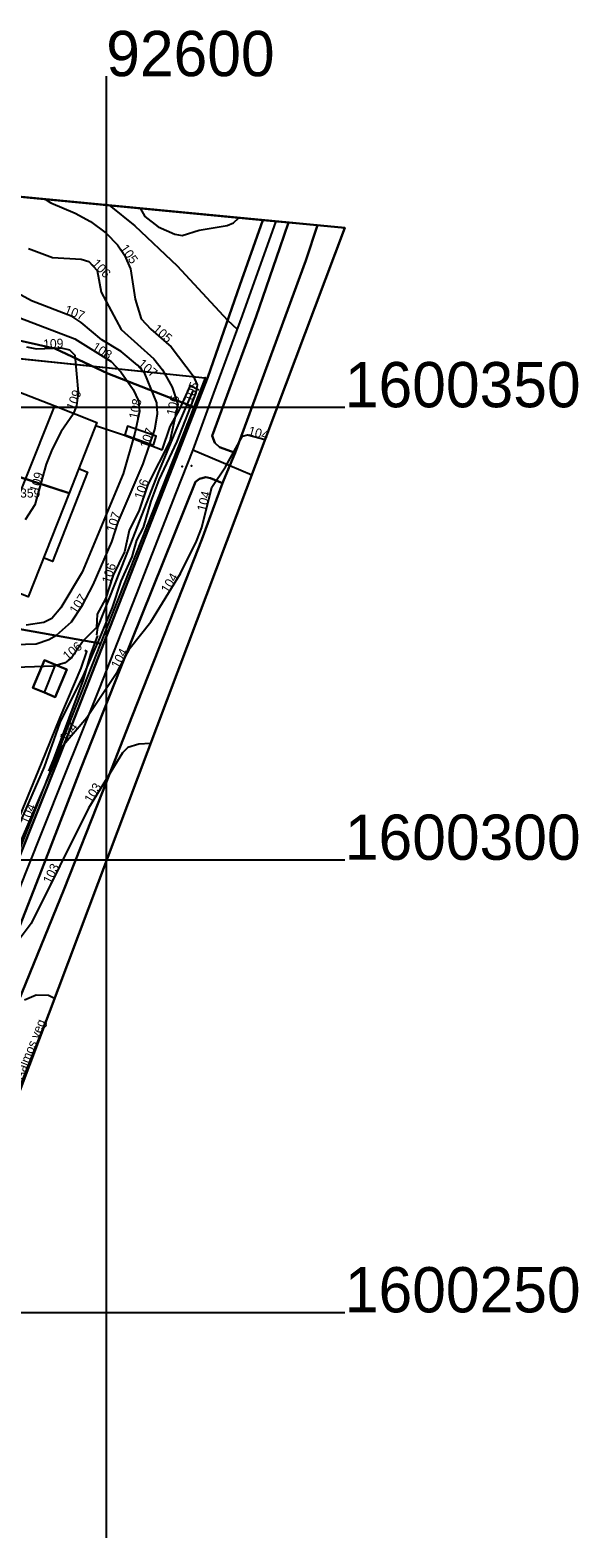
# Model space of a CAD drawing. Header units: inches. Extents: x 48 to 353, y 25 to 192.
# Tile 13 of 13: x 292 to 353, y 25 to 192. Entities that reach past the tile are written whole.
import ezdxf

# ---------------------------------------------------------------- set-up
doc = ezdxf.new("R2010")
doc.units = ezdxf.units.IN
doc.header["$MEASUREMENT"] = 0
for name, color, linetype in [('AnnenBygning', 10, 'Continuous'), ('ArealressursFlate', 10, 'Continuous'), ('ArealressursGrense', 10, 'Continuous'), ('Bestillingspolygon', 10, 'Continuous'), ('Bygning', 10, 'Continuous'), ('Bygningsdelelinje', 10, 'Continuous'), ('Eiendomsgrense', 10, 'Continuous'), ('elveg20_v_kartverket_255_veglenke', 10, 'Continuous'), ('Forsenkningskurve', 10, 'Continuous'), ('GatenavnTekst', 10, 'Continuous'), ('Gjerde', 10, 'Continuous'), ('GnrBnrTekst', 10, 'Continuous'), ('HoydeTekst', 10, 'Continuous'), ('HøydeKurve', 10, 'Continuous'), ('KantUtsnitt', 10, 'Continuous'), ('Kumlokk', 10, 'Continuous'), ('MurLoddrett', 10, 'Continuous'), ('Mønelinje', 10, 'Continuous'), ('Rutenett', 10, 'Continuous'), ('Rutenett_text', 10, 'Continuous'), ('Takkant', 10, 'Continuous'), ('Teig', 10, 'Continuous'), ('Teiggrensepunkt', 10, 'Continuous'), ('Trapp', 10, 'Continuous'), ('Vegdekkekant', 10, 'Continuous'), ('VegFiktivGrense', 10, 'Continuous'), ('VegGåendeOgSyklende', 10, 'Continuous'), ('Veglenke', 10, 'Continuous'), ('Veranda', 10, 'Continuous')]:
    doc.layers.add(name, color=color, linetype=linetype)

msp = doc.modelspace()

# ---------------------------------------------------------------- linework, layer by layer
at = {"layer": 'AnnenBygning'}
msp.add_polyline3d([(293.18, 118.47, 108.44), (291.9, 119.01, 107.89), (293.19, 122.07, 107.89), (294.4, 121.56, 108.44), (295.65, 121.03, 107.89), (294.36, 117.97, 107.89)], close=True, dxfattribs=at)
at = {"layer": 'ArealressursFlate'}
for points in [[(317.28, 170.69, 0), (314.74, 163.5, 0), (311.22, 153.32, 0), (309.89, 149.92, 0), (300.16, 153.73, 0), (294.32, 156.49, 0), (285.61, 158.45, 0), (279.7, 158.59, 0), (257.66, 163.78, 0), (221.85, 166.36, 0), (230.15, 171.86, 0), (234.02, 174.99, 0), (230.82, 178.99, 0)], [(323.34, 170.11, 0), (322.05, 166.21, 0), (314.23, 144.97, 0), (312.52, 145.59, 0), (312, 146.06, 0), (311.68, 146.86, 0), (316.54, 160.04, 0), (319.17, 167.61, 0), (320.11, 170.42, 0)], [(312.85, 141.61, 0), (310.54, 135.38, 0), (307.01, 126.42, 0), (302.86, 115.86, 0), (299.64, 107.59, 0), (295.33, 96.7, 0), (290.33, 84.4, 0), (283.15, 66.06, 0), (275.81, 47.75, 0), (273.07, 40.91, 0), (271.36, 41.63, 0), (270.97, 42.22, 0), (270.89, 42.96, 0), (274.2, 51.42, 0), (280.05, 66.09, 0), (285.4, 79.82, 0), (289.87, 91.18, 0), (293.14, 99.61, 0), (297.21, 110.1, 0), (301.59, 121.17, 0), (309.85, 141.77, 0), (310.3, 142.1, 0), (310.98, 142.26, 0), (311.51, 142.18, 0)]]:
    msp.add_polyline3d(points, close=True, dxfattribs=at)
for points in [[(290.33, 84.4, 0), (295.33, 96.7, 0), (299.64, 107.59, 0), (302.86, 115.86, 0), (307.01, 126.42, 0), (310.54, 135.38, 0), (312.85, 141.61, 0), (313, 141.97, 0), (313.66, 143.55, 0), (314.23, 144.97, 0), (322.05, 166.21, 0), (323.34, 170.11, 0), (326.35, 169.82, 0), (272.99, 28.22, 0)], [(287.74, 93.72, 0), (294.89, 111.54, 0), (309.89, 149.92, 0), (311.22, 153.32, 0), (314.74, 163.5, 0), (317.28, 170.69, 0), (320.11, 170.42, 0), (319.17, 167.61, 0), (316.54, 160.04, 0), (311.68, 146.86, 0), (312, 146.06, 0), (312.52, 145.59, 0), (314.23, 144.97, 0), (313.66, 143.55, 0), (313, 141.97, 0), (312.85, 141.61, 0), (311.51, 142.18, 0), (310.98, 142.26, 0), (310.3, 142.1, 0), (309.85, 141.77, 0), (301.59, 121.17, 0), (297.21, 110.1, 0), (293.14, 99.61, 0), (289.87, 91.18, 0)], [(285.61, 158.45, 0), (294.32, 156.49, 0), (300.16, 153.73, 0), (309.89, 149.92, 0), (294.89, 111.54, 0), (287.74, 93.72, 0)]]:
    msp.add_polyline3d(points, dxfattribs=at)
at = {"layer": 'ArealressursGrense'}
for points in [[(317.28, 170.69, 0), (314.74, 163.5, 0), (311.22, 153.32, 0), (309.89, 149.92, 0)], [(314.23, 144.97, 0), (312.52, 145.59, 0), (312, 146.06, 0), (311.68, 146.86, 0), (316.54, 160.04, 0), (319.17, 167.61, 0), (320.11, 170.42, 0)], [(314.23, 144.97, 0), (322.05, 166.21, 0), (323.34, 170.11, 0)], [(309.89, 149.92, 0), (300.16, 153.73, 0), (294.32, 156.49, 0), (285.61, 158.45, 0), (279.7, 158.59, 0), (257.66, 163.78, 0), (221.85, 166.36, 0)], [(309.89, 149.92, 0), (294.89, 111.54, 0), (287.74, 93.72, 0), (282.49, 80.61, 0), (278.21, 69.58, 0), (272.58, 55.42, 0), (268.21, 44.6, 0), (267.23, 42.92, 0), (266.1, 41.59, 0), (264.07, 40.6, 0), (261.83, 40.47, 0), (258.32, 41.01, 0), (252.6, 42.66, 0), (244.26, 45.66, 0), (232.08, 48.6, 0), (224.98, 49.68, 0), (217.35, 50.15, 0), (206.29, 50.34, 0)], [(312.85, 141.61, 0), (313, 141.97, 0), (313.66, 143.55, 0), (314.23, 144.97, 0)], [(312.85, 141.61, 0), (311.51, 142.18, 0), (310.98, 142.26, 0), (310.3, 142.1, 0), (309.85, 141.77, 0), (301.59, 121.17, 0), (297.21, 110.1, 0), (293.14, 99.61, 0), (289.87, 91.18, 0), (285.4, 79.82, 0), (280.05, 66.09, 0), (274.2, 51.42, 0), (270.89, 42.96, 0), (270.97, 42.22, 0), (271.36, 41.63, 0), (273.07, 40.91, 0)], [(312.85, 141.61, 0), (310.54, 135.38, 0), (307.01, 126.42, 0), (302.86, 115.86, 0), (299.64, 107.59, 0), (295.33, 96.7, 0), (290.33, 84.4, 0), (283.15, 66.06, 0), (275.81, 47.75, 0), (273.07, 40.91, 0)]]:
    msp.add_polyline3d(points, dxfattribs=at)
at = {"layer": 'Bestillingspolygon'}
msp.add_polyline3d([(326.35, 169.82, 0), (151.71, 186.58, 0), (80.72, 173.12, 0), (56.87, 146.7, 0), (47.8, 102.33, 0), (65.62, 54.39, 0), (117.03, 27.01, 0), (271.82, 25.09, 0)], close=True, dxfattribs=at)
at = {"layer": 'Bygning'}
for points in [[(295.9, 140.52, 112.86), (286.19, 143.66, 112.87), (284.22, 144.43, 112.87), (285.71, 148.19, 114.84), (287.2, 152.01, 112.87), (289.37, 151.15, 112.87), (289.69, 151.97, 112.87), (294.32, 150.15, 115.43), (298.97, 148.32, 112.86)], [(295.9, 140.52, 112.86), (291.39, 129.04, 112.86), (286.62, 130.92, 115.43), (281.92, 132.77, 112.86), (286.19, 143.66, 112.87)]]:
    msp.add_polyline3d(points, close=True, dxfattribs=at)
at = {"layer": 'Bygningsdelelinje'}
msp.add_line((286.19, 143.66, 112.87), (295.9, 140.52, 112.86), dxfattribs=at)
at = {"layer": 'Eiendomsgrense'}
for p, q in [((283.03, 156.15), (310.93, 153.26)), ((308.94, 148.14), (304.53, 136.92)), ((304.53, 136.92), (299.38, 123.89)), ((286.53, 126.19), (299.38, 123.89)), ((299.38, 123.89), (288.61, 96.58))]:
    msp.add_line(p, q, dxfattribs=at)
msp.add_polyline3d([(310.93, 153.26, 0), (309.94, 150.69, 0), (308.94, 148.14, 0)], dxfattribs=at)
at = {"layer": 'elveg20_v_kartverket_255_veglenke'}
for points in [[(318.73, 170.55, 105.26), (315, 160.14, 105.15), (311.84, 151.56, 105.13), (309.56, 145.29, 105.09)], [(309.56, 145.29, 105.09), (307.68, 140.54, 105.16), (303.31, 129.32, 105.05), (299.18, 118.83, 104.95), (295.19, 108.9, 104.7), (291.1, 98.56, 104.22), (286.78, 87.67, 103.91), (283.94, 80.2, 103.72), (279.64, 69.12, 103.28), (276, 60.12, 102.84), (271, 47.42, 102.32), (268.78, 42.51, 102.17), (268.34, 41.64, 102.09)], [(309.56, 145.29, 105.09), (313.66, 143.55, 104.78), (316.07, 142.54, 104.81)], [(293.38, 82.32, 102.85), (276.51, 39.83, 101.34), (275.54, 38.14, 101.08)]]:
    msp.add_polyline3d(points, dxfattribs=at)
at = {"layer": 'Forsenkningskurve'}
msp.add_polyline3d([(303.73, 171.99, 0), (304.25, 171.08, 0), (305.73, 169.92, 0), (307.59, 169.12, 0), (308.4, 168.97, 0), (310.26, 169.56, 0), (313.35, 170.09, 0), (314.05, 170.36, 0), (314.65, 170.94, 0)], dxfattribs=at)
at = {"layer": 'Gjerde'}
for p, q in [((306.18, 145.25, 107.34), (307.06, 147.86, 107.51)), ((290.49, 104.89, 106.56), (292.86, 110.65, 106.64))]:
    msp.add_line(p, q, dxfattribs=at)
for points in [[(307.06, 147.86, 107.51), (308.08, 149.72, 106.91), (309.32, 152.4, 106.26), (310.22, 151.93, 106.26)], [(306.18, 145.25, 107.34), (301.89, 146.91, 109.82), (298.82, 147.96, 109.82)], [(292.86, 110.65, 106.64), (294.92, 115.71, 106.7), (297.23, 121.18, 106.76), (297.86, 123.01, 106.95), (297.62, 123.13, 107.06)]]:
    msp.add_polyline3d(points, dxfattribs=at)
at = {"layer": 'HøydeKurve'}
for points in [[(293.25, 173, 105), (293.87, 172.6, 105), (296.58, 171.44, 105), (298.27, 170.52, 105), (300.01, 169.22, 105), (301.25, 167.93, 105), (302.03, 166.8, 105), (302.68, 165.3, 105), (303.21, 161.94, 105), (303.85, 159.76, 105), (304.91, 158.64, 105), (307.18, 156.68, 105), (309.59, 153.49, 105), (310.04, 152.49, 105), (309.88, 151.6, 105), (307.78, 146.22, 105), (305.81, 141.97, 105), (304.92, 139.62, 105), (304.09, 136.73, 105), (303.36, 135.3, 105), (302.84, 133.49, 105), (301.63, 130.78, 105), (300.66, 127.89, 105), (299.27, 124.48, 105), (297.5, 120.45, 105), (294.87, 115.17, 105), (293.16, 110.29, 105), (288.45, 99.45, 105)], [(291.42, 167.53, 106), (294.06, 166.56, 106), (297.24, 166.36, 106), (298.08, 166.09, 106), (299, 165.11, 106), (299.44, 162.73, 106), (301.65, 158.59, 106), (305.26, 155.37, 106), (306.2, 154.12, 106), (307.29, 152.21, 106), (307.89, 150.32, 106), (307.01, 146.25, 106), (304.6, 141.45, 106), (303.63, 138.63, 106), (302.55, 136.37, 106), (302.01, 134.03, 106), (300.75, 131.46, 106), (299.93, 128.85, 106), (299, 127.13, 106), (298.91, 125.67, 106), (297.46, 124.18, 106), (296.19, 122.37, 106), (295.46, 121.75, 106), (294.21, 121.38, 106), (288.88, 121.2, 106)], [(289.89, 123.79, 107), (292.28, 123.86, 107), (293.68, 124.35, 107), (294.49, 124.82, 107), (296.18, 126.28, 107), (297.38, 128.12, 107), (298.57, 130.38, 107), (300.61, 135.12, 107), (301.32, 137.32, 107), (304.09, 143.75, 107), (305.37, 147.55, 107), (305.67, 149.26, 107), (305.58, 150.49, 107), (304.26, 153.72, 107), (303.44, 154.65, 107), (301.65, 156.18, 107), (299.5, 157.44, 107), (297.25, 159.38, 107), (296.22, 160.04, 107), (291.75, 161.76, 107), (284.72, 165.59, 107)], [(290.47, 159.87, 108), (296.53, 157.57, 108), (300.54, 155.04, 108), (301.61, 153.91, 108), (302.97, 151.96, 108), (303.57, 150.7, 108), (303.66, 149.55, 108), (303.17, 147.14, 108), (301.87, 142.66, 108), (297.36, 131.77, 108), (294.97, 127.84, 108), (294, 126.66, 108), (293.1, 126.21, 108), (291.16, 125.94, 108)], [(291.19, 156.69, 109), (292.31, 156.46, 109), (295.01, 156.58, 109), (295.96, 156.35, 109), (296.54, 155.77, 109), (296.91, 151.62, 109), (296.71, 150.15, 109), (296.36, 149.24, 109), (295.01, 147.32, 109), (294.02, 145.37, 109), (293.38, 143.71, 109), (292.1, 139.22, 109), (291.05, 137.57, 109)], [(288.96, 98.26, 104), (295.07, 112.44, 104), (297.86, 115.74, 104), (301.24, 120.82, 104), (302.63, 123.43, 104), (304.92, 126.28, 104), (308.19, 131.63, 104), (309.97, 135.21, 104), (310.54, 136.7, 104), (311.66, 141.19, 104), (313.17, 143.42, 104), (315.05, 146.81, 104), (315.59, 146.97, 104), (317.54, 146.43, 104)], [(304.89, 112.85, 103), (303.6, 112.78, 103), (302.37, 112.42, 103), (301.8, 111.83, 103), (298.05, 105.69, 103), (291.7, 92.95, 103), (288.29, 88.4, 103)], [(290.98, 84.53, 102), (292.27, 85.1, 102), (293.61, 85.05, 102), (294.2, 84.77, 102), (294.28, 84.7, 102)]]:
    msp.add_polyline3d(points, dxfattribs=at)
at = {"layer": 'KantUtsnitt'}
for p, q in [((230.82, 178.99), (317.28, 170.69)), ((249.38, 177.21), (326.35, 169.82)), ((317.28, 170.69), (320.11, 170.42)), ((317.28, 170.69, 104.44), (320.11, 170.42, 104.28)), ((320.11, 170.42), (323.34, 170.11)), ((320.11, 170.42, 104.28), (323.34, 170.11, 104.13)), ((323.34, 170.11), (326.35, 169.82)), ((326.35, 169.82), (272.99, 28.22)), ((326.35, 169.82), (277.3, 39.65))]:
    msp.add_line(p, q, dxfattribs=at)
for points in [[(326.35, 169.82, 0), (271.82, 25.09, 0), (117.03, 27.02, 0), (65.62, 54.39, 0), (47.8, 102.33, 0), (56.88, 146.7, 0), (80.72, 173.12, 0), (151.71, 186.58, 0), (326.35, 169.82, 0)], [(132.74, 182.98, 127.29), (151.71, 186.58, 127.29), (326.35, 169.82, 127.29), (271.82, 25.09, 127.29), (117.03, 27.02, 127.29), (65.62, 54.39, 127.29), (47.8, 102.33, 127.29), (56.88, 146.7, 127.29), (80.72, 173.12, 127.29), (132.74, 182.98, 127.29)], [(326.35, 169.82, 0), (271.82, 25.09, 0), (117.03, 27.02, 0), (65.62, 54.39, 0), (47.8, 102.33, 0), (56.88, 146.7, 0), (80.72, 173.12, 0), (151.71, 186.58, 0), (326.35, 169.82, 0)], [(130.42, 182.54, 124.45), (151.71, 186.58, 122.14), (317.28, 170.69, 104.44)], [(323.34, 170.11, 104.13), (326.35, 169.82, 104.05), (277.14, 39.22, 100.22)]]:
    msp.add_polyline3d(points, dxfattribs=at)
at = {"layer": 'Kumlokk'}
for p in [(308.39, 143.46, 104.12), (309.41, 143.54, 104.12)]:
    msp.add_point(p, dxfattribs=at)
at = {"layer": 'MurLoddrett'}
for points in [[(298.96, 124.85, 106.13), (299.08, 125.67, 106.39), (302.2, 133.59, 106.39), (305.74, 142.67, 106.26), (307.72, 147.48, 105.93), (308.66, 149.62, 105.5), (309.59, 151.82, 105.5)], [(293.67, 109.79, 105.06), (294.2, 111.11, 105.09), (297.49, 119.88, 105.36), (298.3, 122.72, 105.58), (299.08, 124.8, 105.69)]]:
    msp.add_polyline3d(points, dxfattribs=at)
at = {"layer": 'Mønelinje'}
for p, q in [((286.62, 130.92, 115.43), (294.32, 150.15, 115.43)), ((293.18, 118.47, 108.44), (294.4, 121.56, 108.44))]:
    msp.add_line(p, q, dxfattribs=at)
at = {"layer": 'Rutenett'}
for p, q in [((300, 186.58), (300, 25.09)), ((47.8, 150), (326.35, 150)), ((47.8, 100), (326.35, 100)), ((47.8, 50), (326.35, 50))]:
    msp.add_line(p, q, dxfattribs=at)
at = {"layer": 'Takkant'}
for points in [[(286.19, 143.66, 112.87), (284.22, 144.43, 112.87), (285.71, 148.19, 114.84), (287.2, 152.01, 112.87), (289.37, 151.15, 112.87), (289.69, 151.97, 112.87), (294.32, 150.15, 115.43), (298.97, 148.32, 112.86), (295.9, 140.52, 112.86)], [(295.9, 140.52, 112.86), (291.39, 129.04, 112.86), (286.62, 130.92, 115.43), (281.92, 132.77, 112.86), (286.19, 143.66, 112.87)], [(293.18, 118.47, 108.44), (294.36, 117.97, 107.89), (295.65, 121.03, 107.89), (294.4, 121.56, 108.44), (293.19, 122.07, 107.89), (291.9, 119.01, 107.89), (293.18, 118.47, 108.44)]]:
    msp.add_polyline3d(points, dxfattribs=at)
at = {"layer": 'Teig'}
for points in [[(281.27, 151.68, 0), (283.03, 156.15, 0), (310.93, 153.26, 0), (309.94, 150.69, 0), (308.94, 148.14, 0), (304.53, 136.92, 0), (299.38, 123.89, 0), (286.53, 126.19, 0), (273.04, 128.61, 0), (265.69, 124.39, 0), (265.17, 125.26, 0), (264.6, 126.09, 0), (263.99, 126.88, 0), (263.34, 127.65, 0), (274.21, 133.9, 0), (278.19, 143.91, 0)], [(288.61, 96.58, 0), (269.1, 104.18, 0), (265.4, 105.62, 0), (266.76, 108.89, 0), (267.14, 109.97, 0), (267.47, 111.07, 0), (267.72, 112.19, 0), (267.89, 113.32, 0), (268, 114.46, 0), (268.03, 115.61, 0), (267.98, 116.76, 0), (267.87, 117.91, 0), (267.68, 119.03, 0), (267.42, 120.15, 0), (267.09, 121.25, 0), (266.69, 122.33, 0), (266.23, 123.38, 0), (265.69, 124.39, 0), (273.04, 128.61, 0), (286.53, 126.19, 0), (299.38, 123.89, 0)]]:
    msp.add_polyline3d(points, close=True, dxfattribs=at)
at = {"layer": 'Teiggrensepunkt'}
for p in [(310.93, 153.26), (308.94, 148.14), (304.53, 136.92), (299.38, 123.89)]:
    msp.add_point(p, dxfattribs=at)
at = {"layer": 'Trapp'}
msp.add_polyline3d([(305.21, 145.83, 106.85), (305.52, 146.8, 106.85), (302.36, 147.93, 108.63), (302.06, 146.96, 108.63)], close=True, dxfattribs=at)
at = {"layer": 'Vegdekkekant'}
msp.add_line((317.28, 170.69, 104.44), (314.74, 163.5, 104.37), dxfattribs=at)
for points in [[(314.23, 144.97, 103.87), (312.52, 145.59, 104.04), (312, 146.06, 104.03), (311.68, 146.86, 104.03), (316.54, 160.03, 104.17), (319.17, 167.61, 104.21), (320.11, 170.42, 104.28)], [(314.23, 144.97, 103.87), (322.05, 166.21, 104.05), (323.34, 170.11, 104.13)], [(314.74, 163.5, 104.37), (311.22, 153.32, 104.17), (294.89, 111.54, 103.7), (287.74, 93.72, 103.21), (282.49, 80.61, 102.71), (278.21, 69.58, 102.37), (272.58, 55.42, 101.62), (268.21, 44.6, 101.22), (267.23, 42.92, 101.16), (266.1, 41.59, 101.11), (264.07, 40.6, 101.09), (261.82, 40.47, 101.11), (258.32, 41.01, 101.25), (252.6, 42.66, 101.65), (244.26, 45.66, 102.11), (232.08, 48.6, 102.87), (224.98, 49.68, 103.33), (217.35, 50.15, 103.74), (206.29, 50.34, 104.52)], [(312.85, 141.61, 103.82), (311.51, 142.18, 103.95), (310.98, 142.26, 104.04), (310.3, 142.1, 104.09), (309.85, 141.77, 104.17), (301.59, 121.17, 104.1), (297.21, 110.1, 103.7), (293.14, 99.61, 103.31), (289.87, 91.18, 103.07), (285.4, 79.82, 102.68), (280.05, 66.09, 102.15), (274.2, 51.42, 101.55), (270.89, 42.96, 101.11), (270.97, 42.22, 101.03), (271.36, 41.63, 100.92), (273.07, 40.91, 100.41)], [(312.85, 141.61, 103.82), (310.54, 135.38, 103.56), (307.01, 126.42, 103.35), (302.86, 115.86, 103.02), (299.64, 107.59, 102.6), (295.33, 96.7, 102.27), (290.33, 84.4, 101.9), (283.15, 66.06, 101.19), (275.81, 47.75, 100.61), (273.07, 40.91, 100.41)]]:
    msp.add_polyline3d(points, dxfattribs=at)
at = {"layer": 'VegFiktivGrense'}
msp.add_line((312.85, 141.61, 103.82), (313, 141.97, 103.83), dxfattribs=at)
msp.add_polyline3d([(313, 141.97, 103.83), (313.66, 143.55, 103.85), (314.23, 144.97, 103.87)], dxfattribs=at)
at = {"layer": 'VegGåendeOgSyklende'}
msp.add_polyline3d([(287.74, 93.72, 103.21), (294.89, 111.54, 103.7), (311.22, 153.32, 104.17), (314.74, 163.5, 104.37), (317.28, 170.69, 104.44), (320.11, 170.42, 104.28), (319.17, 167.61, 104.21), (316.54, 160.03, 104.17), (311.68, 146.86, 104.03), (312, 146.06, 104.03), (312.52, 145.59, 104.04), (314.23, 144.97, 103.87), (313.66, 143.55, 103.85), (313, 141.97, 103.83), (312.85, 141.61, 103.82), (311.51, 142.18, 103.95), (310.98, 142.26, 104.04), (310.3, 142.1, 104.09), (309.85, 141.77, 104.17), (301.59, 121.17, 104.1), (297.21, 110.1, 103.7), (293.14, 99.61, 103.31), (289.87, 91.18, 103.07)], dxfattribs=at)
at = {"layer": 'Veglenke'}
msp.add_polyline3d([(300.32, 172.32, 104.43), (303.15, 170.05, 104.37), (307.85, 165.62, 104.35), (313.39, 159.62, 104.29), (314.44, 158.64, 105.15)], dxfattribs=at)
at = {"layer": 'Veranda'}
msp.add_polyline3d([(296.96, 143.22, 111.42), (297.94, 142.84, 111.42), (294.06, 132.97, 111.42), (293.08, 133.36, 111.42)], dxfattribs=at)

# ---------------------------------------------------------------- texts
at = {"layer": 'GatenavnTekst'}
msp.add_text('O.J. Aalmos veg', height=1, rotation=68.3466, dxfattribs=at).set_placement((289.69, 73.03, 102.52))
at = {"layer": 'GnrBnrTekst'}
msp.add_text('104/1359', height=1, dxfattribs=at).set_placement((287.14, 140.02))
at = {"layer": 'HoydeTekst'}
for s, rotation, p in [('105', 304.616, (301.49, 167.58, 105)), ('106', 313.1913, (298.34, 165.82, 106)), ('107', 338.9539, (295.3, 160.39, 107)), ('105', 319.1915, (305.07, 158.51, 105)), ('109', 2.5448, (293.06, 156.49, 109)), ('108', 327.7512, (298.35, 156.42, 108)), ('107', 319.4779, (303.42, 154.67, 107)), ('109', 68.9625, (296.49, 149.59, 109)), ('105', 68.6776, (309.44, 150.48, 105)), ('108', 78.5073, (303.47, 148.64, 108)), ('106', 77.7995, (307.61, 149.02, 106)), ('107', 71.3843, (304.64, 145.39, 107)), ('104', 344.5214, (315.6, 146.97, 104)), ('109', 74.0883, (292.47, 140.52, 109)), ('106', 71.0182, (304.01, 139.75, 106)), ('104', 75.9938, (310.97, 138.42, 104)), ('107', 72.1137, (300.93, 136.12, 107)), ('106', 72.5585, (300.44, 130.46, 106)), ('104', 58.5661, (306.82, 129.38, 104)), ('107', 56.8887, (296.7, 127.08, 107)), ('106', 40.3417, (295.73, 121.98, 106)), ('104', 61.9617, (301.36, 121.04, 104)), ('104', 49.787, (295.5, 112.95, 104)), ('103', 58.5855, (298.36, 106.19, 103)), ('104', 66.6893, (291.38, 103.87, 104)), ('103', 63.507, (293.85, 97.27, 103))]:
    msp.add_text(s, height=1, rotation=rotation, dxfattribs=at).set_placement(p)
at = {"layer": 'Rutenett_text'}
for s, p in [('92600', (300, 186.58)), ('1600350', (326.35, 150)), ('1600300', (326.35, 100)), ('1600250', (326.35, 50))]:
    msp.add_text(s, height=5, dxfattribs=at).set_placement(p)

doc.saveas('drawing.dxf')
